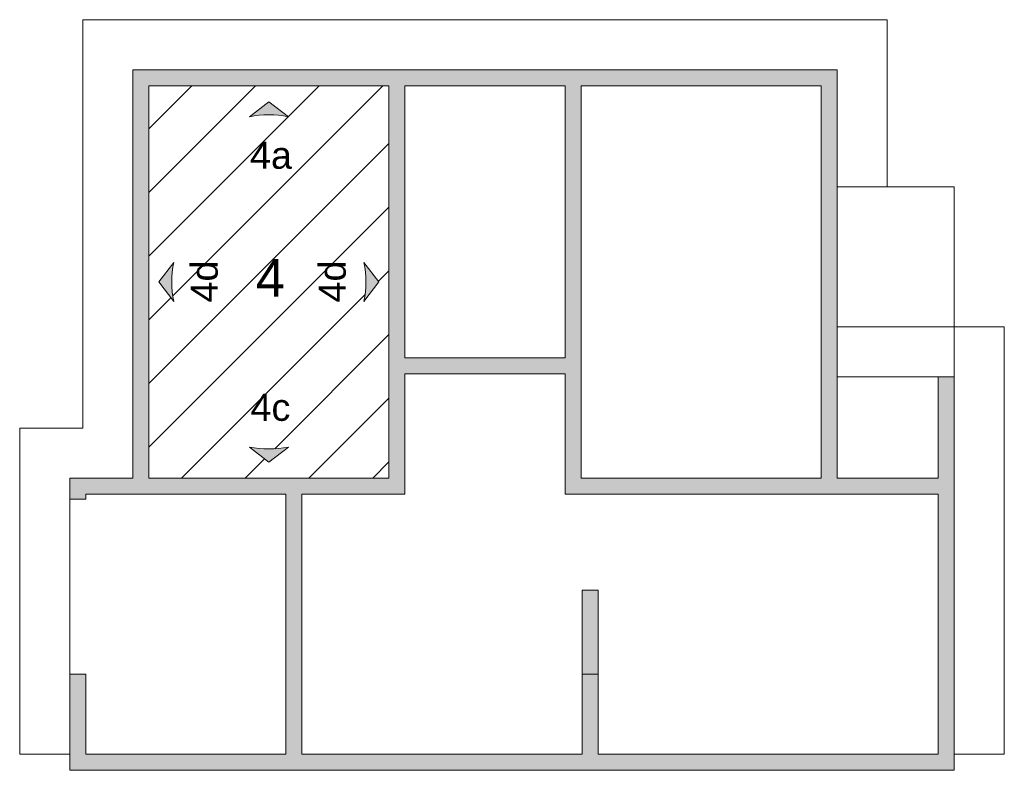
# Model space of a CAD drawing. Header units: metres. Extents: x 0.1 to 23.1, y -15.5 to 9.4.
# Tile 2 of 4: x 0.1 to 9.9, y 1.9 to 9.4. Entities that reach past the tile are written whole.
import ezdxf

# ---------------------------------------------------------------- set-up
doc = ezdxf.new("R2010")
doc.units = ezdxf.units.M
doc.layers.add('A-DETL', color=7, linetype='Continuous', lineweight=5, true_color=0x00a600)
doc.layers.add('A-DETL-GENF', color=7, linetype='Continuous', lineweight=5)
doc.layers.add('G-ANNO-TEXT', color=7, linetype='Continuous', lineweight=9)
doc.styles.add('Arial', font='arial.ttf', dxfattribs={"height": 0.27})
doc.styles.add('Arial_1', font='arial.ttf', dxfattribs={"height": 0.375})

msp = doc.modelspace()

# ---------------------------------------------------------------- hatches: boundary and pattern name
at = {"layer": 'A-DETL-GENF', "true_color": 0x808080}
h = msp.add_hatch(color=8, dxfattribs=at)
h.paths.add_polyline_path([(0.5643, 1.9446), (9.4043, 1.9446), (9.4043, 5.8746), (9.2443, 5.8746), (9.2443, 4.8646), (8.2343, 4.8646), (8.2343, 8.9446), (1.1943, 8.9446), (1.1943, 4.8646), (0.5643, 4.8646), (0.5643, 4.6536), (0.7253, 4.6546), (0.7243, 4.7046), (2.7243, 4.7036), (2.7243, 2.1046), (0.7243, 2.1046), (0.7243, 2.9056), (0.5643, 2.9056)])
h.paths.add_polyline_path([(2.8843, 2.1046), (2.8843, 4.7046), (3.9143, 4.7046), (3.9143, 5.9046), (5.5143, 5.9046), (5.5143, 4.7046), (9.2443, 4.7046), (9.2443, 2.1046), (5.8443, 2.1046), (5.8443, 2.9046), (5.6843, 2.9046), (5.6843, 2.1046), (4.985, 2.1046)])
h.paths.add_polyline_path([(1.3543, 4.8646), (1.3543, 8.7846), (3.7543, 8.7846), (3.7543, 4.8646)])
h.paths.add_polyline_path([(8.0743, 4.8646), (5.6743, 4.8646), (5.6743, 8.7846), (8.0743, 8.7846)])
h.paths.add_polyline_path([(4.985, 6.0646), (3.9143, 6.0646), (3.9143, 8.7846), (5.5143, 8.7846), (5.5143, 6.0646)])
at = {"layer": 'A-DETL-GENF', "true_color": 0xff8040}
h = msp.add_hatch(dxfattribs=at)
h.set_pattern_fill('FP_1', color=11, style=0, pattern_type=2)
h.set_pattern_definition([(45, (0, 0), (-0.318198, 0.318198), [])])
h.paths.add_polyline_path([(1.3543, 4.8646), (3.7543, 4.8646), (3.7543, 8.7846), (1.3543, 8.7846), (1.3543, 5.3554)])
h.paths.add_polyline_path([(2.5543, 5.0246), (2.3593, 5.1746), (2.4563, 5.16), (2.5543, 5.1551), (2.6522, 5.16), (2.7493, 5.1746), (2.6522, 5.0999)])
h.paths.add_polyline_path([(1.6043, 6.6296), (1.4543, 6.8246), (1.6043, 7.0196), (1.5897, 6.9225), (1.5848, 6.8246), (1.5897, 6.7266)])
h.paths.add_polyline_path([(3.5043, 6.6296), (3.5188, 6.7266), (3.5237, 6.8246), (3.5188, 6.9225), (3.5043, 7.0196), (3.6543, 6.8246), (3.5188, 6.6485)])
h.paths.add_polyline_path([(2.7493, 8.4746), (2.6522, 8.4891), (2.5543, 8.494), (2.4563, 8.4891), (2.3593, 8.4746), (2.5543, 8.6246), (2.6855, 8.5236)])
at = {"layer": 'A-DETL-GENF'}
for points in [[(2.3593, 8.4746), (2.4563, 8.4891), (2.5543, 8.494), (2.6522, 8.4891), (2.7493, 8.4746), (2.5543, 8.6246)], [(1.6043, 6.6296), (1.5897, 6.7266), (1.5848, 6.8246), (1.5897, 6.9225), (1.6043, 7.0196), (1.4543, 6.8246)], [(3.5043, 6.6296), (3.6543, 6.8246), (3.5043, 7.0196), (3.5188, 6.9225), (3.5237, 6.8246), (3.5188, 6.7266)], [(2.5543, 5.0246), (2.7493, 5.1746), (2.6522, 5.16), (2.5543, 5.1551), (2.4563, 5.16), (2.3593, 5.1746)]]:
    msp.add_hatch(color=256, dxfattribs=at).paths.add_polyline_path(points)
at = {"layer": 'A-DETL-GENF', "true_color": 0xc0c0c0}
msp.add_hatch(color=9, dxfattribs=at).paths.add_polyline_path([(5.8443, 2.9046), (5.8443, 3.7446), (5.6843, 3.7446), (5.6843, 2.9046)])

# ---------------------------------------------------------------- linework, layer by layer
at = {"layer": 'A-DETL', "color": 9, "true_color": 0xc0c0c0}
for p, q in [((0.6943, 5.3646), (0.6943, 9.4446)), ((8.7343, 9.4446), (0.6943, 9.4446)), ((8.7343, 9.4446), (8.7343, 7.7746)), ((9.4043, 7.7746), (8.2343, 7.7746)), ((9.4043, 6.3746), (9.4043, 7.7746)), ((9.9043, 6.3746), (8.2343, 6.3746)), ((9.4043, 5.8746), (9.4043, 6.3746)), ((9.9043, 2.1046), (9.9043, 6.3746)), ((9.2443, 5.8746), (8.2343, 5.8746)), ((0.0643, 2.1046), (0.0643, 5.3646)), ((0.6943, 5.3646), (0.0643, 5.3646)), ((0.5643, 2.9056), (0.5643, 4.6536)), ((0.5643, 2.1046), (0.0643, 2.1046)), ((9.4043, 2.1046), (9.9043, 2.1046))]:
    msp.add_line(p, q, dxfattribs=at)
at = {"layer": 'A-DETL', "color": 7}
for p, q in [((8.2343, 8.9446), (1.1943, 8.9446)), ((1.1943, 8.9446), (1.1943, 4.8646)), ((8.2343, 4.8646), (8.2343, 8.9446)), ((3.7543, 8.7846), (1.3543, 8.7846)), ((1.3543, 8.7846), (1.3543, 4.8646)), ((3.7543, 4.8646), (3.7543, 8.7846)), ((3.9143, 6.0646), (3.9143, 8.7846)), ((3.9143, 8.7846), (5.5143, 8.7846)), ((5.5143, 8.7846), (5.5143, 6.0646)), ((5.6743, 4.8646), (5.6743, 8.7846)), ((5.6743, 8.7846), (8.0743, 8.7846)), ((8.0743, 8.7846), (8.0743, 4.8646)), ((2.5543, 8.6246), (2.3593, 8.4746)), ((2.7493, 8.4746), (2.5543, 8.6246)), ((1.6043, 7.0196), (1.4543, 6.8246)), ((3.6543, 6.8246), (3.5043, 7.0196)), ((1.4543, 6.8246), (1.6043, 6.6296)), ((3.5043, 6.6296), (3.6543, 6.8246)), ((5.5143, 6.0646), (3.9143, 6.0646)), ((3.9143, 4.7046), (3.9143, 5.9046)), ((3.9143, 5.9046), (5.5143, 5.9046)), ((5.5143, 5.9046), (5.5143, 4.7046)), ((9.4043, 5.8746), (9.2443, 5.8746)), ((9.2443, 5.8746), (9.2443, 4.8646)), ((9.4043, 1.9446), (9.4043, 5.8746)), ((2.3593, 5.1746), (2.5543, 5.0246)), ((2.5543, 5.0246), (2.7493, 5.1746)), ((1.1943, 4.8646), (0.5643, 4.8646)), ((0.5643, 4.8646), (0.5643, 4.6536)), ((1.3543, 4.8646), (3.7543, 4.8646)), ((8.0743, 4.8646), (5.6743, 4.8646)), ((9.2443, 4.8646), (8.2343, 4.8646)), ((0.5643, 4.6536), (0.7253, 4.6546)), ((0.7253, 4.6546), (0.7243, 4.7046)), ((0.7243, 4.7046), (2.7243, 4.7036)), ((2.7243, 4.7036), (2.7243, 2.1046)), ((2.8843, 2.1046), (2.8843, 4.7046)), ((2.8843, 4.7046), (3.9143, 4.7046)), ((5.5143, 4.7046), (9.2443, 4.7046)), ((9.2443, 4.7046), (9.2443, 2.1046)), ((5.6843, 3.7446), (5.6843, 2.9046)), ((5.8443, 3.7446), (5.6843, 3.7446)), ((5.8443, 2.9046), (5.8443, 3.7446)), ((0.7243, 2.9056), (0.5643, 2.9056)), ((0.5643, 2.9056), (0.5643, 1.9446)), ((0.7243, 2.1046), (0.7243, 2.9056)), ((5.6843, 2.9046), (5.6843, 2.1046)), ((5.6843, 2.9046), (5.8443, 2.9046)), ((5.8443, 2.1046), (5.8443, 2.9046)), ((2.7243, 2.1046), (0.7243, 2.1046)), ((5.6843, 2.1046), (2.8843, 2.1046)), ((9.2443, 2.1046), (5.8443, 2.1046)), ((0.5643, 1.9446), (9.4043, 1.9446))]:
    msp.add_line(p, q, dxfattribs=at)
for centre, start, end in [((2.5543, 7.5067), 78.60847, 101.39153), ((2.5721, 6.8246), 168.60847, 191.39153), ((2.5364, 6.8246), 348.60847, 11.39153), ((2.5543, 6.1424), 258.60847, 281.39153)]:
    msp.add_arc(centre, 0.9873, start, end, dxfattribs=at)

# ---------------------------------------------------------------- texts
at = {"layer": 'G-ANNO-TEXT', "attachment_point": 1}
for s, insert, char_height, width, style in [('4a', (2.3655, 8.2251), 0.27, 0.493038, 'Arial'), ('4', (2.4247, 7.0519), 0.375, 0.348734, 'Arial_1'), ('4c', (2.3707, 5.7063), 0.27, 0.481013, 'Arial')]:
    msp.add_mtext(s, dxfattribs=dict(at, insert=insert, char_height=char_height, width=width, style=style))
at = {"layer": 'G-ANNO-TEXT', "char_height": 0.27, "width": 0.505063, "attachment_point": 1, "rotation": 90, "style": 'Arial'}
for insert in [(1.7737, 6.6188), (3.0525, 6.6188)]:
    msp.add_mtext('4d', dxfattribs=dict(at, insert=insert))

doc.saveas('drawing.dxf')
